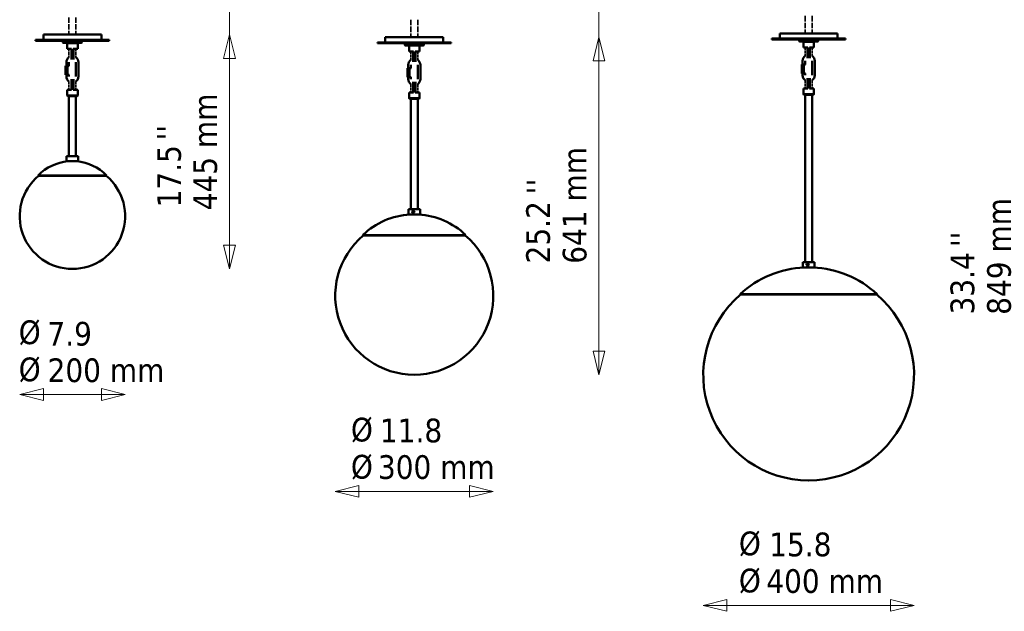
# Model space of a CAD drawing. Header units: millimetres. Extents: x 144 to 4321, y 289 to 2944.
# Tile 1 of 3: x 382 to 2251, y 697 to 1820. Entities that reach past the tile are written whole.
import ezdxf

# ---------------------------------------------------------------- set-up
doc = ezdxf.new("R2010")
doc.units = ezdxf.units.MM
doc.header["$LTSCALE"] = 15
doc.linetypes.add('DASHED', pattern=[0.2068, 0.1655, -0.0413])
for name, color, linetype, lineweight in [('Symbol (ISO)', 7, 'Continuous', 18), ('Widoczne (ISO)', 7, 'Continuous', 18), ('Wymiar (ISO)', 7, 'Continuous', 18)]:
    doc.layers.add(name, color=color, linetype=linetype, lineweight=lineweight)
doc.styles.add('Tekst notatki (ISO)', font='tahoma.ttf')

msp = doc.modelspace()

# ---------------------------------------------------------------- linework, layer by layer
at = {"layer": 'Widoczne (ISO)', "color": 7, "linetype": 'DASHED', "lineweight": 35, "ltscale": 4.150131}
for p, q in [((475.6, 1824.1), (475.6, 1791.4)), ((488.6, 1824.1), (488.6, 1791.4))]:
    msp.add_line(p, q, dxfattribs=at)
at = {"layer": 'Widoczne (ISO)', "color": 7, "linetype": 'DASHED', "lineweight": 35, "ltscale": 4.21359}
for p, q in [((1124.6, 1819.8), (1124.6, 1786.6)), ((1137.6, 1819.8), (1137.6, 1786.6)), ((1873.3, 1827.1), (1873.3, 1793.9)), ((1886.3, 1827.1), (1886.3, 1793.9))]:
    msp.add_line(p, q, dxfattribs=at)
at = {"layer": 'Widoczne (ISO)', "color": 7, "linetype": 'Continuous', "lineweight": 50}
for p, q in [((552.1, 1781.4), (412.1, 1781.4)), ((412.1, 1779.9), (412.1, 1781.4)), ((412.1, 1779.9), (552.1, 1779.9)), ((537.1, 1791.4), (427.1, 1791.4)), ((427.1, 1791.4), (427.1, 1781.4)), ((464.6, 1779.9), (464.1, 1779.4)), ((500.1, 1779.4), (464.1, 1779.4)), ((464.1, 1776.4), (464.1, 1779.4)), ((464.1, 1776.4), (500.1, 1776.4)), ((464.6, 1775.9), (464.1, 1776.4)), ((499.6, 1775.9), (464.6, 1775.9)), ((472.6, 1775.9), (472.1, 1775.4)), ((491.6, 1775.9), (492.1, 1775.4)), ((499.6, 1779.9), (500.1, 1779.4)), ((499.6, 1775.9), (500.1, 1776.4)), ((500.1, 1776.4), (500.1, 1779.4)), ((537.1, 1791.4), (537.1, 1781.4)), ((552.1, 1779.9), (552.1, 1781.4)), ((1201.1, 1776.6), (1061.1, 1776.6)), ((1061.1, 1775.1), (1061.1, 1776.6)), ((1186.1, 1786.6), (1076.1, 1786.6)), ((1076.1, 1786.6), (1076.1, 1776.6)), ((1186.1, 1786.6), (1186.1, 1776.6)), ((1201.1, 1775.1), (1201.1, 1776.6)), ((1949.8, 1783.9), (1809.8, 1783.9)), ((1809.8, 1782.4), (1809.8, 1783.9)), ((1809.8, 1782.4), (1949.8, 1782.4)), ((1934.8, 1793.9), (1824.8, 1793.9)), ((1824.8, 1793.9), (1824.8, 1783.9)), ((1862.3, 1782.4), (1861.8, 1781.9)), ((1897.8, 1781.9), (1861.8, 1781.9)), ((1861.8, 1778.9), (1861.8, 1781.9)), ((1861.8, 1778.9), (1897.8, 1778.9)), ((1862.3, 1778.4), (1861.8, 1778.9)), ((1897.3, 1778.4), (1862.3, 1778.4)), ((1870.3, 1778.4), (1869.8, 1777.9)), ((1889.8, 1777.9), (1869.8, 1777.9)), ((1869.8, 1777.9), (1869.8, 1766.9)), ((1889.3, 1778.4), (1889.8, 1777.9)), ((1889.8, 1777.9), (1889.8, 1766.9)), ((1897.3, 1782.4), (1897.8, 1781.9)), ((1897.3, 1778.4), (1897.8, 1778.9)), ((1897.8, 1778.9), (1897.8, 1781.9)), ((1934.8, 1793.9), (1934.8, 1783.9)), ((1949.8, 1782.4), (1949.8, 1783.9)), ((492.1, 1775.4), (472.1, 1775.4)), ((472.1, 1775.4), (472.1, 1764.4)), ((472.1, 1764.4), (480.5, 1764.4)), ((480.1, 1764.4), (480.1, 1751.4)), ((483.7, 1764.4), (492.1, 1764.4)), ((484.1, 1751.4), (484.1, 1764.4)), ((492.1, 1775.4), (492.1, 1764.4)), ((1061.1, 1775.1), (1201.1, 1775.1)), ((1113.6, 1775.1), (1113.1, 1774.6)), ((1149.1, 1774.6), (1113.1, 1774.6)), ((1113.1, 1771.6), (1113.1, 1774.6)), ((1113.1, 1771.6), (1149.1, 1771.6)), ((1113.6, 1771.1), (1113.1, 1771.6)), ((1148.6, 1771.1), (1113.6, 1771.1)), ((1121.6, 1771.1), (1121.1, 1770.6)), ((1141.1, 1770.6), (1121.1, 1770.6)), ((1121.1, 1770.6), (1121.1, 1759.6)), ((1121.1, 1759.6), (1129.5, 1759.6)), ((1129.1, 1759.6), (1129.1, 1746.6)), ((1132.7, 1759.6), (1141.1, 1759.6)), ((1133.1, 1746.6), (1133.1, 1759.6)), ((1140.6, 1771.1), (1141.1, 1770.6)), ((1141.1, 1770.6), (1141.1, 1759.6)), ((1148.6, 1775.1), (1149.1, 1774.6)), ((1148.6, 1771.1), (1149.1, 1771.6)), ((1149.1, 1771.6), (1149.1, 1774.6)), ((1869.8, 1766.9), (1878.2, 1766.9)), ((1877.8, 1766.9), (1877.8, 1753.9)), ((1881.4, 1766.9), (1889.8, 1766.9)), ((1881.8, 1753.9), (1881.8, 1766.9)), ((470.6, 1732.4), (470.6, 1738.9)), ((475.6, 1732.4), (475.6, 1738.9)), ((480.1, 1744.4), (480.1, 1751.4)), ((484.1, 1751.4), (484.1, 1744.4)), ((488.6, 1738.9), (488.6, 1711.9)), ((493.6, 1738.9), (493.6, 1711.9)), ((1129.1, 1739.6), (1129.1, 1746.6)), ((1133.1, 1746.6), (1133.1, 1739.6)), ((1868.3, 1734.9), (1868.3, 1741.4)), ((1873.3, 1734.9), (1873.3, 1741.4)), ((1877.8, 1746.8), (1877.8, 1753.9)), ((1881.8, 1753.9), (1881.8, 1746.8)), ((1886.3, 1741.4), (1886.3, 1714.4)), ((1891.3, 1741.4), (1891.3, 1714.4)), ((469.2, 1732.4), (472.8, 1732.4)), ((469.2, 1715.4), (469.2, 1732.4)), ((472.8, 1732.4), (476.2, 1732.4)), ((472.8, 1715.4), (472.8, 1732.4)), ((1118.2, 1727.6), (1121.8, 1727.6)), ((1118.2, 1710.6), (1118.2, 1727.6)), ((1119.6, 1727.6), (1119.6, 1734.1)), ((1121.8, 1727.6), (1125.2, 1727.6)), ((1121.8, 1710.6), (1121.8, 1727.6)), ((1124.6, 1727.6), (1124.6, 1734.1)), ((1137.6, 1734.1), (1137.6, 1707.1)), ((1142.6, 1734.1), (1142.6, 1707.1)), ((1866.9, 1734.9), (1870.5, 1734.9)), ((1866.9, 1717.9), (1866.9, 1734.9)), ((1870.5, 1734.9), (1873.9, 1734.9)), ((1870.5, 1717.9), (1870.5, 1734.9)), ((472.8, 1715.4), (469.2, 1715.4)), ((470.6, 1711.9), (470.6, 1715.4)), ((476.2, 1715.4), (472.8, 1715.4)), ((475.6, 1711.9), (475.6, 1715.4)), ((480.1, 1699.6), (480.1, 1706.7)), ((484.1, 1706.7), (484.1, 1699.6)), ((1121.8, 1710.6), (1118.2, 1710.6)), ((1119.6, 1707.1), (1119.6, 1710.6)), ((1125.2, 1710.6), (1121.8, 1710.6)), ((1124.6, 1707.1), (1124.6, 1710.6)), ((1129.1, 1694.8), (1129.1, 1701.9)), ((1133.1, 1701.9), (1133.1, 1694.8)), ((1870.5, 1717.9), (1866.9, 1717.9)), ((1868.3, 1714.4), (1868.3, 1717.9)), ((1873.9, 1717.9), (1870.5, 1717.9)), ((1873.3, 1714.4), (1873.3, 1717.9)), ((1877.8, 1702.1), (1877.8, 1709.1)), ((1877.8, 1702.1), (1877.8, 1689.1)), ((1881.8, 1709.1), (1881.8, 1702.1)), ((1881.8, 1689.1), (1881.8, 1702.1)), ((480.5, 1686.6), (472.1, 1686.6)), ((472.1, 1675.6), (472.1, 1686.6)), ((480.1, 1699.6), (480.1, 1686.6)), ((492.1, 1686.6), (483.7, 1686.6)), ((484.1, 1686.6), (484.1, 1699.6)), ((492.1, 1675.6), (492.1, 1686.6)), ((1129.1, 1694.8), (1129.1, 1681.8)), ((1133.1, 1681.8), (1133.1, 1694.8)), ((1878.2, 1689.1), (1869.8, 1689.1)), ((1869.8, 1678.1), (1869.8, 1689.1)), ((1889.8, 1689.1), (1881.4, 1689.1)), ((1889.8, 1678.1), (1889.8, 1689.1)), ((472.1, 1675.6), (492.1, 1675.6)), ((473.1, 1674.6), (472.1, 1675.6)), ((491.1, 1674.6), (473.1, 1674.6)), ((475.6, 1674.6), (475.6, 1561)), ((488.6, 1674.6), (488.6, 1561)), ((491.1, 1674.6), (492.1, 1675.6)), ((1129.5, 1681.8), (1121.1, 1681.8)), ((1121.1, 1670.8), (1121.1, 1681.8)), ((1121.1, 1670.8), (1141.1, 1670.8)), ((1122.1, 1669.8), (1121.1, 1670.8)), ((1140.1, 1669.8), (1122.1, 1669.8)), ((1124.6, 1669.8), (1124.6, 1460)), ((1141.1, 1681.8), (1132.7, 1681.8)), ((1137.6, 1669.8), (1137.6, 1460)), ((1140.1, 1669.8), (1141.1, 1670.8)), ((1141.1, 1670.8), (1141.1, 1681.8)), ((1869.8, 1678.1), (1889.8, 1678.1)), ((1870.8, 1677.1), (1869.8, 1678.1)), ((1888.8, 1677.1), (1870.8, 1677.1)), ((1873.3, 1677.1), (1873.3, 1359.5)), ((1886.3, 1677.1), (1886.3, 1359.5)), ((1888.8, 1677.1), (1889.8, 1678.1)), ((471.1, 1556.4), (470.9, 1556.5)), ((493.1, 1561), (471.1, 1561)), ((471.1, 1557.1), (471.1, 1561)), ((471.1, 1551), (471.1, 1554.9)), ((493.1, 1551), (493.1, 1561)), ((471.1, 1551), (493.1, 1551)), ((547.1, 1524.1), (417.1, 1524.1)), ((417.8, 1523.3), (417.1, 1524.1)), ((546.4, 1523.3), (417.8, 1523.3)), ((546.4, 1523.3), (547.1, 1524.1)), ((1142.1, 1460), (1120.1, 1460)), ((1120.1, 1450), (1120.1, 1460)), ((1142.1, 1450), (1142.1, 1460)), ((1120.1, 1450), (1142.1, 1450)), ((1127.3, 1455.3), (1131.1, 1455.4)), ((1131.2, 1454.6), (1127.3, 1454.5)), ((1127.5, 1455.3), (1131.2, 1455.4)), ((1228.6, 1411), (1033.6, 1411)), ((1034.3, 1410.3), (1033.6, 1411)), ((1227.9, 1410.3), (1034.3, 1410.3)), ((1227.9, 1410.3), (1228.6, 1411)), ((482, 1346.7), (482.2, 1346.7)), ((1890.8, 1359.5), (1868.8, 1359.5)), ((1868.8, 1349.5), (1868.8, 1359.5)), ((1868.8, 1349.5), (1890.8, 1349.5)), ((1876, 1354.9), (1879.9, 1355)), ((1879.9, 1354.2), (1876, 1354.1)), ((1876.2, 1354.9), (1880, 1355)), ((1890.8, 1349.5), (1890.8, 1359.5)), ((2009.8, 1298.6), (1749.8, 1298.6)), ((1750.5, 1297.9), (1749.8, 1298.6)), ((2009.1, 1297.9), (1750.5, 1297.9)), ((2009.1, 1297.9), (2009.8, 1298.6)), ((1879.7, 945.2), (1879.9, 945.2))]:
    msp.add_line(p, q, dxfattribs=at)
at = {"layer": 'Widoczne (ISO)', "color": 7, "linetype": 'DASHED', "lineweight": 35, "ltscale": 2.032265}
for p, q in [((475.6, 1764.4), (475.6, 1748.4)), ((488.6, 1764.4), (488.6, 1748.4)), ((1124.6, 1759.6), (1124.6, 1743.6)), ((1137.6, 1759.6), (1137.6, 1743.6)), ((1873.3, 1766.9), (1873.3, 1750.9)), ((1886.3, 1766.9), (1886.3, 1750.9))]:
    msp.add_line(p, q, dxfattribs=at)
at = {"layer": 'Widoczne (ISO)', "color": 7, "linetype": 'DASHED', "lineweight": 35, "ltscale": 0.824869}
for p, q in [((475.6, 1738.9), (475.6, 1732.4)), ((1873.3, 1741.4), (1873.3, 1734.9)), ((1124.6, 1734.1), (1124.6, 1727.6))]:
    msp.add_line(p, q, dxfattribs=at)
at = {"layer": 'Widoczne (ISO)', "color": 7, "linetype": 'DASHED', "lineweight": 35, "ltscale": 3.426696}
for p, q in [((488.6, 1738.9), (488.6, 1711.9)), ((1886.3, 1741.4), (1886.3, 1714.4)), ((1137.6, 1734.1), (1137.6, 1707.1))]:
    msp.add_line(p, q, dxfattribs=at)
at = {"layer": 'Widoczne (ISO)', "color": 7, "linetype": 'DASHED', "lineweight": 35, "ltscale": 0.444114}
for p, q in [((475.6, 1715.4), (475.6, 1711.9)), ((1124.6, 1710.6), (1124.6, 1707.1)), ((1873.3, 1717.9), (1873.3, 1714.4))]:
    msp.add_line(p, q, dxfattribs=at)
at = {"layer": 'Widoczne (ISO)', "color": 7, "linetype": 'DASHED', "lineweight": 35, "ltscale": 2.006881}
for p, q in [((475.6, 1702.4), (475.6, 1686.6)), ((488.6, 1702.4), (488.6, 1686.6)), ((1873.3, 1704.9), (1873.3, 1689.1)), ((1886.3, 1704.9), (1886.3, 1689.1)), ((1124.6, 1697.6), (1124.6, 1681.8)), ((1137.6, 1697.6), (1137.6, 1681.8))]:
    msp.add_line(p, q, dxfattribs=at)
at = {"layer": 'Widoczne (ISO)', "color": 7, "linetype": 'Continuous', "lineweight": 50}
for centre, radius, start, end in [((482.1, 1738.9), 11.5, 124.4174, 180), ((482.1, 1738.9), 11.5, 0, 55.5826), ((1131.1, 1734.1), 11.5, 124.4174, 180), ((1131.1, 1734.1), 11.5, 0, 55.5826), ((1879.8, 1741.4), 11.5, 124.4174, 180), ((1879.8, 1741.4), 11.5, 0, 55.5826), ((482.1, 1711.9), 11.5, 180, 235.5826), ((482.1, 1711.9), 11.5, 304.4174, 0), ((1131.1, 1707.1), 11.5, 180, 235.5826), ((1131.1, 1707.1), 11.5, 304.4174, 0), ((1879.8, 1714.4), 11.5, 180, 235.5826), ((1879.8, 1714.4), 11.5, 304.4174, 0), ((482.1, 1460.4), 91, 95.1067, 135.5847), ((482.1, 1460.4), 91, 44.4153, 84.8933), ((482, 1446.7), 100, 129.9499, 270), ((482.2, 1446.7), 100, 270, 50.0501), ((1131.1, 1309.2), 141, 93.2933, 133.7481), ((1131.1, 1309.2), 141, 46.2519, 86.7067), ((1131.1, 1295.7), 150, 130.1843, 49.8157), ((1879.8, 1158.7), 191, 92.4305, 132.8928), ((1879.8, 1158.7), 191, 47.1072, 87.5695), ((1879.7, 1145.2), 200, 130.2411, 270), ((1879.9, 1145.2), 200, 270, 49.7589)]:
    msp.add_arc(centre, radius, start, end, dxfattribs=at)
for centre, major_axis, ratio, start_param, end_param in [((471.3, 1556), (0, -2), 0.169144, 3.629208, 4.489821), ((471.3, 1556), (0, -2), 0.169144, 4.892537, 5.79557), ((1129.2, 1455), (0, 2), 0.985591, 4.934957, 7.673834), ((1129.2, 1455), (0, -2), 0.985591, 4.934957, 7.673834), ((1877.9, 1354.5), (0, 2), 0.985591, 4.934957, 7.673834), ((1877.9, 1354.5), (0, -2), 0.985591, 4.934957, 7.673834)]:
    msp.add_ellipse(centre, major_axis=major_axis, ratio=ratio, start_param=start_param, end_param=end_param, dxfattribs=at)
for points, weights in [([(470.9, 1556.5), (471, 1556.5), (471.1, 1556.5)], [1, 1.00296965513, 1.00319995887]), ([(471.1, 1555.7), (471, 1555.7), (470.9, 1555.7)], [1.00320770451, 1.00302593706, 1]), ([(1127.1, 1455.3), (1127.2, 1455.3), (1127.3, 1455.3)], [1.00320770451, 1.00302593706, 1]), ([(1127.3, 1454.5), (1127.2, 1454.5), (1127.1, 1454.5)], [1, 1.00296965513, 1.00319995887]), ([(1131.1, 1455.4), (1131.3, 1455.4), (1131.4, 1455.4)], [1, 1.00296965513, 1.00319995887]), ([(1131.4, 1454.6), (1131.3, 1454.6), (1131.2, 1454.6)], [1.00320770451, 1.00302593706, 1]), ([(1875.8, 1354.9), (1875.9, 1354.9), (1876, 1354.9)], [1.00320770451, 1.00302593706, 1]), ([(1876, 1354.1), (1875.9, 1354.1), (1875.8, 1354.1)], [1, 1.00296965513, 1.00319995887]), ([(1879.9, 1355), (1880, 1355), (1880.1, 1355)], [1, 1.00296965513, 1.00319995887]), ([(1880.1, 1354.2), (1880, 1354.2), (1879.9, 1354.2)], [1.00320770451, 1.00302593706, 1])]:
    msp.add_rational_spline(points, weights, degree=2, dxfattribs=at)
for points, knots in [([(471.1, 1556.5), (471.1, 1556.3), (471.1, 1556.2), (471.1, 1556), (471.1, 1555.9), (471.1, 1555.8), (471.1, 1555.7)], [1.20558577, 1.20558577, 1.20558577, 1.20558577, 1.24897624, 1.24897624, 1.24897624, 1.28367892, 1.28367892, 1.28367892, 1.28367892]), ([(1127.3, 1454.5), (1127.2, 1454.7), (1127.2, 1454.8), (1127.2, 1455.1), (1127.2, 1455.2), (1127.3, 1455.3)], [0.58114854, 0.58114854, 0.58114854, 0.58114854, 0.62448812, 0.62448812, 0.65950389, 0.65950389, 0.65950389, 0.65950389]), ([(1128, 1456.6), (1128.2, 1456.7), (1128.3, 1456.8), (1128.7, 1457), (1129, 1457), (1129.2, 1457)], [0.8128017, 0.8128017, 0.8128017, 0.8128017, 0.8586729, 0.8586729, 0.9367322, 0.9367322, 0.9367322, 0.9367322]), ([(1129.2, 1452.9), (1129, 1452.9), (1128.7, 1452.9), (1128.3, 1453.1), (1128.2, 1453.2), (1128, 1453.3)], [0.3122441, 0.3122441, 0.3122441, 0.3122441, 0.3903034, 0.3903034, 0.4361745, 0.4361745, 0.4361745, 0.4361745]), ([(1129.2, 1457), (1129.5, 1457), (1129.8, 1457), (1130.2, 1456.8), (1130.3, 1456.7), (1130.4, 1456.6)], [0.9367322, 0.9367322, 0.9367322, 0.9367322, 1.0147915, 1.0147915, 1.0606626, 1.0606626, 1.0606626, 1.0606626]), ([(1130.4, 1453.3), (1130.3, 1453.2), (1130.2, 1453.1), (1129.8, 1452.9), (1129.5, 1452.9), (1129.2, 1452.9)], [1.4372898, 1.4372898, 1.4372898, 1.4372898, 1.483161, 1.483161, 1.5612203, 1.5612203, 1.5612203, 1.5612203]), ([(1131.2, 1455.4), (1131.3, 1455.3), (1131.3, 1455.1), (1131.3, 1455), (1131.3, 1454.8), (1131.3, 1454.7), (1131.3, 1454.6)], [1.20558577, 1.20558577, 1.20558577, 1.20558577, 1.24897624, 1.24897624, 1.24897624, 1.28395459, 1.28395459, 1.28395459, 1.28395459]), ([(1876, 1354.1), (1876, 1354.2), (1875.9, 1354.4), (1875.9, 1354.7), (1876, 1354.8), (1876, 1354.9)], [0.58114854, 0.58114854, 0.58114854, 0.58114854, 0.62448812, 0.62448812, 0.65950389, 0.65950389, 0.65950389, 0.65950389]), ([(1876.8, 1356.2), (1876.9, 1356.3), (1877, 1356.4), (1877.4, 1356.6), (1877.7, 1356.6), (1877.9, 1356.6)], [0.8128017, 0.8128017, 0.8128017, 0.8128017, 0.8586729, 0.8586729, 0.9367322, 0.9367322, 0.9367322, 0.9367322]), ([(1877.9, 1352.5), (1877.7, 1352.5), (1877.4, 1352.5), (1877, 1352.7), (1876.9, 1352.8), (1876.8, 1352.9)], [0.3122441, 0.3122441, 0.3122441, 0.3122441, 0.3903034, 0.3903034, 0.4361745, 0.4361745, 0.4361745, 0.4361745]), ([(1877.9, 1356.6), (1878.2, 1356.6), (1878.5, 1356.6), (1878.9, 1356.4), (1879, 1356.3), (1879.2, 1356.2)], [0.9367322, 0.9367322, 0.9367322, 0.9367322, 1.0147915, 1.0147915, 1.0606626, 1.0606626, 1.0606626, 1.0606626]), ([(1879.2, 1352.9), (1879, 1352.8), (1878.9, 1352.7), (1878.5, 1352.5), (1878.2, 1352.5), (1877.9, 1352.5)], [1.4372898, 1.4372898, 1.4372898, 1.4372898, 1.483161, 1.483161, 1.5612203, 1.5612203, 1.5612203, 1.5612203]), ([(1880, 1355), (1880, 1354.8), (1880, 1354.7), (1880, 1354.5), (1880, 1354.4), (1880, 1354.3), (1880, 1354.2)], [1.20558577, 1.20558577, 1.20558577, 1.20558577, 1.24897624, 1.24897624, 1.24897624, 1.28395459, 1.28395459, 1.28395459, 1.28395459])]:
    msp.add_open_spline(points, degree=3, knots=knots, dxfattribs=at)
at = {"layer": 'Wymiar (ISO)', "color": 7, "lineweight": 18}
for p, q in [((780.4, 1391.7), (780.4, 2645.9)), ((1481.7, 1190.7), (1481.7, 2641.6)), ((780.4, 1391.7), (780.4, 2195.9)), ((1481.7, 1190.7), (1481.7, 2191.6)), ((780.4, 1391.7), (780.4, 1895.9)), ((1481.7, 1190.7), (1481.7, 1891.6)), ((780.4, 1791.4), (769.1, 1746.4)), ((780.4, 1746.4), (780.4, 1791.4)), ((791.6, 1746.4), (780.4, 1791.4)), ((1481.7, 1786.6), (1470.5, 1741.6)), ((1481.7, 1741.6), (1481.7, 1786.6)), ((1493, 1741.6), (1481.7, 1786.6)), ((769.1, 1746.4), (791.6, 1746.4)), ((780.4, 1391.7), (780.4, 1746.4)), ((1470.5, 1741.6), (1493, 1741.6)), ((1481.7, 1190.7), (1481.7, 1741.6)), ((769.1, 1391.7), (780.4, 1346.7)), ((791.6, 1391.7), (769.1, 1391.7)), ((769.1, 1391.7), (780.4, 1346.7)), ((791.6, 1391.7), (769.1, 1391.7)), ((769.1, 1391.7), (780.4, 1346.7)), ((791.6, 1391.7), (769.1, 1391.7)), ((769.1, 1391.7), (780.4, 1346.7)), ((791.6, 1391.7), (769.1, 1391.7)), ((780.4, 1391.7), (780.4, 1346.7)), ((780.4, 1346.7), (791.6, 1391.7)), ((780.4, 1391.7), (780.4, 1346.7)), ((780.4, 1346.7), (791.6, 1391.7)), ((780.4, 1391.7), (780.4, 1346.7)), ((780.4, 1346.7), (791.6, 1391.7)), ((780.4, 1391.7), (780.4, 1346.7)), ((780.4, 1346.7), (791.6, 1391.7)), ((1470.5, 1190.7), (1481.7, 1145.7)), ((1493, 1190.7), (1470.5, 1190.7)), ((1470.5, 1190.7), (1481.7, 1145.7)), ((1493, 1190.7), (1470.5, 1190.7)), ((1470.5, 1190.7), (1481.7, 1145.7)), ((1493, 1190.7), (1470.5, 1190.7)), ((1470.5, 1190.7), (1481.7, 1145.7)), ((1493, 1190.7), (1470.5, 1190.7)), ((1481.7, 1190.7), (1481.7, 1145.7)), ((1481.7, 1145.7), (1493, 1190.7)), ((1481.7, 1190.7), (1481.7, 1145.7)), ((1481.7, 1145.7), (1493, 1190.7)), ((1481.7, 1190.7), (1481.7, 1145.7)), ((1481.7, 1145.7), (1493, 1190.7)), ((1481.7, 1190.7), (1481.7, 1145.7)), ((1481.7, 1145.7), (1493, 1190.7)), ((427, 1119.3), (382, 1108)), ((427, 1108), (382, 1108)), ((382, 1108), (427, 1096.8)), ((427, 1096.8), (427, 1119.3)), ((537.2, 1108), (427, 1108)), ((582.2, 1108), (537.2, 1119.3)), ((537.2, 1119.3), (537.2, 1096.8)), ((537.2, 1108), (582.2, 1108)), ((537.2, 1096.8), (582.2, 1108)), ((1026.1, 935.5), (981.1, 924.2)), ((1026.1, 913), (1026.1, 935.5)), ((1281.1, 924.2), (1236.1, 935.5)), ((1236.1, 935.5), (1236.1, 913)), ((1026.1, 924.2), (981.1, 924.2)), ((981.1, 924.2), (1026.1, 913)), ((1236.1, 924.2), (1026.1, 924.2)), ((1236.1, 924.2), (1281.1, 924.2)), ((1236.1, 913), (1281.1, 924.2)), ((1724.7, 719.1), (1679.7, 707.8)), ((1724.7, 696.6), (1724.7, 719.1)), ((2079.9, 707.8), (2034.9, 719.1)), ((2034.9, 719.1), (2034.9, 696.6)), ((1724.7, 707.8), (1679.7, 707.8)), ((1679.7, 707.8), (1724.7, 696.6)), ((2034.9, 707.8), (1724.7, 707.8)), ((2034.9, 707.8), (2079.9, 707.8)), ((2034.9, 696.6), (2079.9, 707.8))]:
    msp.add_line(p, q, dxfattribs=at)
at = {"layer": 'Wymiar (ISO)', "color": 7, "lineweight": 18, "flags": 128}
for points in [[(791.6, 1746.4), (780.4, 1791.4), (769.1, 1746.4), (791.6, 1746.4)], [(1493, 1741.6), (1481.7, 1786.6), (1470.5, 1741.6), (1493, 1741.6)], [(769.1, 1391.7), (780.4, 1346.7), (791.6, 1391.7), (769.1, 1391.7)], [(769.1, 1391.7), (780.4, 1346.7), (791.6, 1391.7), (769.1, 1391.7)], [(769.1, 1391.7), (780.4, 1346.7), (791.6, 1391.7), (769.1, 1391.7)], [(769.1, 1391.7), (780.4, 1346.7), (791.6, 1391.7), (769.1, 1391.7)], [(1470.5, 1190.7), (1481.7, 1145.7), (1493, 1190.7), (1470.5, 1190.7)], [(1470.5, 1190.7), (1481.7, 1145.7), (1493, 1190.7), (1470.5, 1190.7)], [(1470.5, 1190.7), (1481.7, 1145.7), (1493, 1190.7), (1470.5, 1190.7)], [(1470.5, 1190.7), (1481.7, 1145.7), (1493, 1190.7), (1470.5, 1190.7)], [(427, 1119.3), (382, 1108), (427, 1096.8), (427, 1119.3)], [(537.2, 1096.8), (582.2, 1108), (537.2, 1119.3), (537.2, 1096.8)], [(1026.1, 935.5), (981.1, 924.2), (1026.1, 913), (1026.1, 935.5)], [(1236.1, 913), (1281.1, 924.2), (1236.1, 935.5), (1236.1, 913)], [(1724.7, 719.1), (1679.7, 707.8), (1724.7, 696.6), (1724.7, 719.1)], [(2034.9, 696.6), (2079.9, 707.8), (2034.9, 719.1), (2034.9, 696.6)]]:
    msp.add_lwpolyline(points, dxfattribs=at)
at = {"layer": 'Wymiar (ISO)', "color": 7}
for points in [[(791.6, 1746.4), (780.4, 1791.4), (769.1, 1746.4), (791.6, 1746.4)], [(1493, 1741.6), (1481.7, 1786.6), (1470.5, 1741.6), (1493, 1741.6)], [(769.1, 1391.7), (780.4, 1346.7), (791.6, 1391.7), (769.1, 1391.7)], [(769.1, 1391.7), (780.4, 1346.7), (791.6, 1391.7), (769.1, 1391.7)], [(769.1, 1391.7), (780.4, 1346.7), (791.6, 1391.7), (769.1, 1391.7)], [(769.1, 1391.7), (780.4, 1346.7), (791.6, 1391.7), (769.1, 1391.7)], [(1470.5, 1190.7), (1481.7, 1145.7), (1493, 1190.7), (1470.5, 1190.7)], [(1470.5, 1190.7), (1481.7, 1145.7), (1493, 1190.7), (1470.5, 1190.7)], [(1470.5, 1190.7), (1481.7, 1145.7), (1493, 1190.7), (1470.5, 1190.7)], [(1470.5, 1190.7), (1481.7, 1145.7), (1493, 1190.7), (1470.5, 1190.7)], [(427, 1119.3), (382, 1108), (427, 1096.8), (427, 1119.3)], [(537.2, 1096.8), (582.2, 1108), (537.2, 1119.3), (537.2, 1096.8)], [(1026.1, 935.5), (981.1, 924.2), (1026.1, 913), (1026.1, 935.5)], [(1236.1, 913), (1281.1, 924.2), (1236.1, 935.5), (1236.1, 913)], [(1724.7, 719.1), (1679.7, 707.8), (1724.7, 696.6), (1724.7, 719.1)], [(2034.9, 696.6), (2079.9, 707.8), (2034.9, 719.1), (2034.9, 696.6)]]:
    msp.add_solid(points, dxfattribs=at)

# ---------------------------------------------------------------- texts
at = {"layer": 'Symbol (ISO)', "color": 7, "char_height": 45, "attachment_point": 1, "rotation": 90, "style": 'Tekst notatki (ISO)'}
for insert in [(642.6, 1590.9), (1344.3, 1488.5), (2149.7, 1388.4)]:
    msp.add_mtext("\\fTahoma|b0|i0;''", dxfattribs=dict(at, insert=insert))
at = {"layer": 'Symbol (ISO)', "color": 7, "char_height": 45, "attachment_point": 1, "line_spacing_factor": 0.94, "style": 'Tekst notatki (ISO)'}
for insert in [(380.1, 1248.9), (1010.8, 1064.1), (1747.3, 848)]:
    msp.add_mtext('\\fTahoma|b0|i0;Ø\\P\\fTahoma|b0|i0;Ø', dxfattribs=dict(at, insert=insert))
at = {"layer": 'Wymiar (ISO)', "color": 7, "char_height": 45, "attachment_point": 7, "rotation": 90, "style": 'Tekst notatki (ISO)'}
for s, insert in [('445 mm', (757.5, 1457.9)), ('17.5', (688.9, 1463.5)), ('641 mm', (1458.8, 1356.4)), ('849 mm', (2264.5, 1259.5)), ('25.2', (1389.4, 1357.1)), ('33.4', (2195, 1260.2))]:
    msp.add_mtext(s, dxfattribs=dict(at, insert=insert))
at = {"layer": 'Wymiar (ISO)', "color": 7, "char_height": 45, "attachment_point": 7, "style": 'Tekst notatki (ISO)'}
for s, insert in [('7.9', (434.7, 1200.2)), ('200 mm', (435, 1130.9)), ('11.8', (1065.9, 1016.5)), ('300 mm', (1062.1, 947.1)), ('15.8', (1804.9, 800.2)), ('400 mm', (1799.4, 730.7))]:
    msp.add_mtext(s, dxfattribs=dict(at, insert=insert))

doc.saveas('drawing.dxf')
